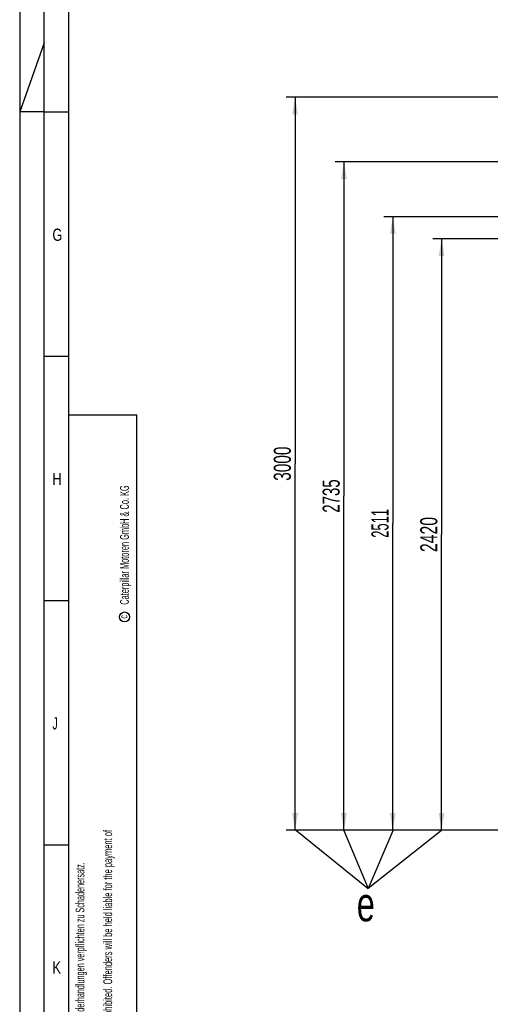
# Model space of a CAD drawing. Header units: millimetres. Extents: x 0 to 841, y 0 to 594.
# Tile 2 of 58: x 0 to 96, y 114 to 316. Entities that reach past the tile are written whole.
import ezdxf
from ezdxf.enums import TextEntityAlignment as Align

# ---------------------------------------------------------------- set-up
doc = ezdxf.new("R2010")
doc.units = ezdxf.units.MM
doc.header["$LTSCALE"] = 46.255
doc.layers.get('0').update_dxf_attribs({"linetype": 'CONTINUOUS'})
doc.styles.get("Standard").update_dxf_attribs({"font": 'txt', "width": 0.6})
doc.styles.add('TEXTSTYLE_2', font='txt')
doc.dimstyles.new('DIMSTYLE_1', dxfattribs={"dimtxt": 3.5, "dimasz": 3.5, "dimexe": 1.8, "dimexo": 0, "dimgap": 0.875, "dimtad": 1, "dimlfac": 20, "dimdsep": 46, "dimtxsty": 'STANDARD', "dimblk": '_FILLED', "dimblk1": '_FILLED', "dimblk2": '_FILLED', "dimcen": 0.09, "dimadec": 0, "dimazin": 0, "dimtp": 2, "dimtm": 2, "dimtfac": 1, "dimtofl": 0, "dimtmove": 0, "dimatfit": 3, "dimldrblk": '_FILLED', "dimfxl": 1, "dimtolj": 1, "dimarcsym": 0})

# ---------------------------------------------------------------- blocks, each defined once
blk = doc.blocks.new('_FILLED')
at = {"color": 0, "linetype": 'BYBLOCK'}
blk.add_solid([(0, 0), (-1, 0.167), (-1, -0.167)], dxfattribs=at)
blk = doc.blocks.new('*D0')
at = {"color": 2, "linetype": 'CONTINUOUS'}
for p, q in [((138.85, 275.55), (74.6, 275.55)), ((76.4, 275.55), (76.4, 212.78)), ((76.4, 150), (76.4, 212.78)), ((103.29, 150), (74.6, 150))]:
    blk.add_line(p, q, dxfattribs=at)
at = {"color": 2, "linetype": 'CONTINUOUS', "xscale": 3.5, "yscale": 3.5, "zscale": 3.5}
for p, rotation in [((76.4, 275.55), 90), ((76.4, 150), 270)]:
    blk.add_blockref('_FILLED', p, dxfattribs=dict(at, rotation=rotation))
at = {"color": 2, "linetype": 'CONTINUOUS', "width": 0.565476}
blk.add_text('2511', height=3.5, rotation=90, dxfattribs=at).set_placement((75.53, 212.78), align=Align.CENTER)
blk = doc.blocks.new('*D1')
at = {"color": 2, "linetype": 'CONTINUOUS'}
for p, q in [((151.5, 271), (84.6, 271)), ((86.4, 271), (86.4, 210.5)), ((86.4, 150), (86.4, 210.5)), ((101.86, 150), (84.6, 150))]:
    blk.add_line(p, q, dxfattribs=at)
at = {"color": 2, "linetype": 'CONTINUOUS', "xscale": 3.5, "yscale": 3.5, "zscale": 3.5}
for p, rotation in [((86.4, 271), 90), ((86.4, 150), 270)]:
    blk.add_blockref('_FILLED', p, dxfattribs=dict(at, rotation=rotation))
at = {"color": 2, "linetype": 'CONTINUOUS', "width": 0.690476}
blk.add_text('2420', height=3.5, rotation=90, dxfattribs=at).set_placement((85.53, 210.5), align=Align.CENTER)
blk = doc.blocks.new('*D24')
at = {"color": 2, "linetype": 'CONTINUOUS'}
for p, q in [((121.15, 286.75), (64.6, 286.75)), ((66.4, 286.75), (66.4, 218.375)), ((66.4, 150), (66.4, 218.375)), ((100.15, 150), (64.6, 150))]:
    blk.add_line(p, q, dxfattribs=at)
at = {"color": 2, "linetype": 'CONTINUOUS', "xscale": 3.5, "yscale": 3.5, "zscale": 3.5}
for p, rotation in [((66.4, 286.75), 90), ((66.4, 150), 270)]:
    blk.add_blockref('_FILLED', p, dxfattribs=dict(at, rotation=rotation))
at = {"color": 2, "linetype": 'CONTINUOUS', "width": 0.654762}
blk.add_text('2735', height=3.5, rotation=90, dxfattribs=at).set_placement((65.525, 218.375), align=Align.CENTER)
blk = doc.blocks.new('*D25')
at = {"color": 2, "linetype": 'CONTINUOUS'}
for p, q in [((145.14, 300), (54.6, 300)), ((56.4, 300), (56.4, 225)), ((56.4, 150), (56.4, 225)), ((100.15, 150), (54.6, 150))]:
    blk.add_line(p, q, dxfattribs=at)
at = {"color": 2, "linetype": 'CONTINUOUS', "xscale": 3.5, "yscale": 3.5, "zscale": 3.5}
for p, rotation in [((56.4, 300), 90), ((56.4, 150), 270)]:
    blk.add_blockref('_FILLED', p, dxfattribs=dict(at, rotation=rotation))
at = {"color": 2, "linetype": 'CONTINUOUS', "width": 0.672619}
blk.add_text('3000', height=3.5, rotation=90, dxfattribs=at).set_placement((55.525, 225), align=Align.CENTER)

msp = doc.modelspace()

# ---------------------------------------------------------------- linework, layer by layer
at = {"color": 5, "linetype": 'CONTINUOUS'}
for p, q in [((0, 594), (0, 0)), ((10, 584), (10, 10)), ((5, 311.14286), (0, 297)), ((5, 297), (0, 297)), ((5, 247), (10, 247)), ((10, 235), (24, 235)), ((24.01266, 10.00207), (24, 235)), ((5, 197), (10, 197)), ((5, 147), (10, 147))]:
    msp.add_line(p, q, dxfattribs=at)
at = {"color": 6, "linetype": 'CONTINUOUS'}
for p, q in [((5, 5), (5, 589)), ((5, 297), (10, 297))]:
    msp.add_line(p, q, dxfattribs=at)
at = {"color": 7, "linetype": 'CONTINUOUS'}
for p, q in [((56.39432, 150.10726), (71.35521, 138.02452)), ((66.39431, 149.94112), (71.37232, 138.04163)), ((86.38657, 149.90323), (71.37232, 138.01596)), ((76.41624, 149.84506), (71.37232, 138.03307))]:
    msp.add_line(p, q, dxfattribs=at)
at = {"color": 5, "linetype": 'CONTINUOUS'}
msp.add_circle((21.47908, 193.6221), 1.02756, dxfattribs=at)

# ---------------------------------------------------------------- texts
at = {"color": 5, "linetype": 'CONTINUOUS', "style": 'TEXTSTYLE_2'}
for s, width, p in [('G', 0.785714, (6.70156, 270.613)), ('H', 0.785714, (6.70156, 220.613)), ('J', 0.642857, (6.70156, 170.613)), ('K', 0.785714, (6.70156, 120.613))]:
    msp.add_text(s, height=2.50001, dxfattribs=dict(at, width=width)).set_placement(p)
for s, height, width, p in [('Caterpillar Motoren GmbH & Co. KG', 1.8, 0.627706, (22.35264, 196.13665)), ('c', 1.6, 0.642857, (22.04826, 193.29413)), ('[The copying, distribution and utilization of this document as well as the communication of its contents to other without expressed authorization is prohibited. Offenders will be held liable for the payment of', 1.8, 0.587833, (18.9301, 12.04818)), ('Weitergabe sowie Vervielfaeltigung dieses Dokuments, Verwertung und Mitteilung seines Inhalts sind verboten, soweit nicht ausdruecklich gestattet. Zuwiderhandlungen verpflichten zu Schadenersatz.', 1.8, 0.596947, (13.25593, 12.04818))]:
    msp.add_text(s, height=height, rotation=90, dxfattribs=dict(at, width=width)).set_placement(p)
at = {"color": 2, "linetype": 'CONTINUOUS', "width": 0.714286}
msp.add_text('e', height=7, dxfattribs=at).set_placement((69.02435, 131.32094))

# ---------------------------------------------------------------- dimensions: what is measured, and where the dimension line sits
at = {"color": 2, "linetype": 'CONTINUOUS'}
for base, p1, p2, angle, picture, middle in [((56.4, 150), (145.14, 300), (100.15, 150), 270, '*D25', (56.4, 224.66667)), ((66.4, 286.75), (100.15, 150), (121.15, 286.75), 90, '*D24', (66.4, 218.04167)), ((76.4, 275.55), (103.28814, 150), (138.85, 275.55), 90, '*D0', (76.4, 212.44166)), ((86.4, 271), (101.86301, 150), (151.5, 271), 90, '*D1', (86.4, 210.16667))]:
    dim = msp.add_linear_dim(base=base, p1=p1, p2=p2, angle=angle, dimstyle='DIMSTYLE_1', dxfattribs=at)
    dim.commit()
    dim.dimension.update_dxf_attribs({"geometry": picture, "text_midpoint": middle, "dimtype": 160})

doc.saveas('drawing.dxf')
